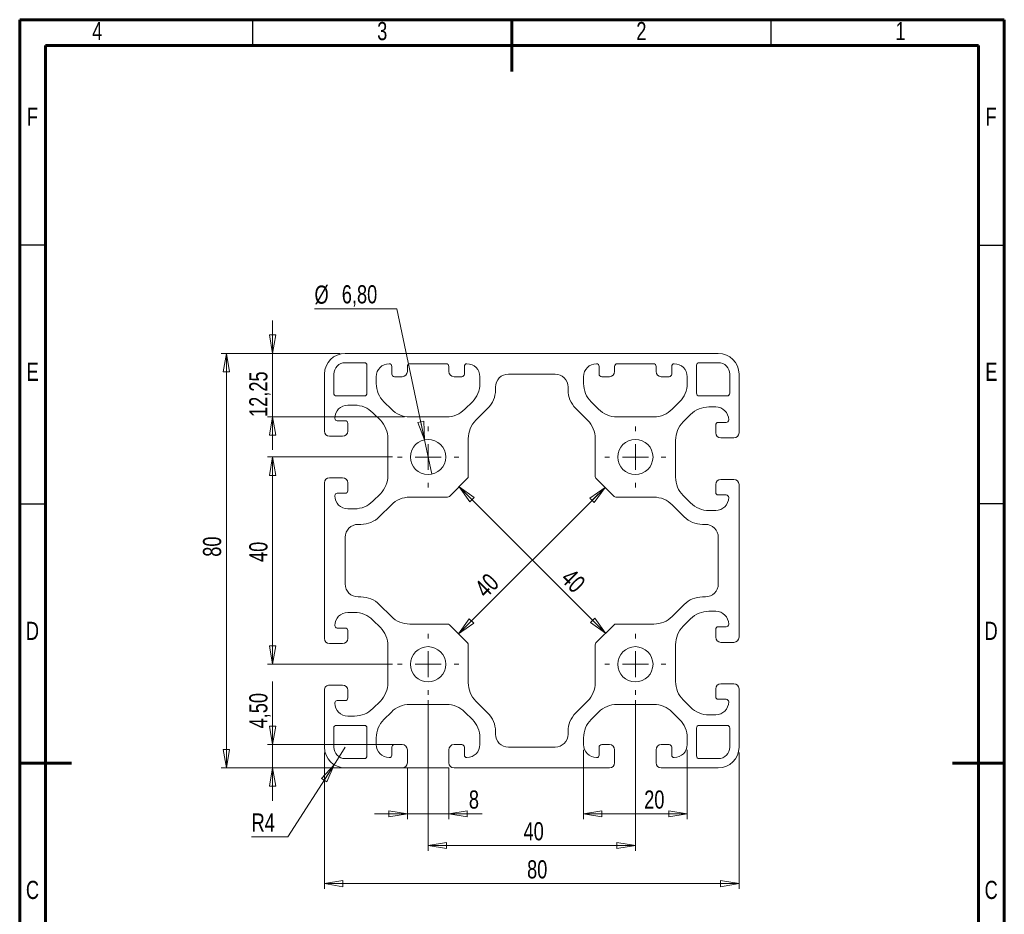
# Model space of a CAD drawing. Header units: millimetres. Extents: x 15 to 206, y 2 to 292.
# Tile 2 of 2: x 15 to 205, y 119 to 292. Entities that reach past the tile are written whole.
import ezdxf

# ---------------------------------------------------------------- set-up
doc = ezdxf.new("R2010")
doc.units = ezdxf.units.MM
doc.styles.add('SLDTEXTSTYLE0', font='TXT', dxfattribs={"width": 0.75})
doc.dimstyles.new('SLDDIMSTYLE0', dxfattribs={"dimtxt": 3.5, "dimasz": 3.556, "dimexe": 0, "dimexo": 0.0625, "dimgap": 0.875, "dimtad": 1, "dimrnd": 1e-09, "dimzin": 12, "dimdsep": 46, "dimtxsty": 'SLDTEXTSTYLE0', "dimblk1": 'CLOSED', "dimblk2": 'CLOSED', "dimsah": 1, "dimcen": 0.09, "dimadec": 0, "dimazin": 3, "dimtfac": 1, "dimtofl": 0, "dimtmove": 0, "dimatfit": 3, "dimldrblk": 'CLOSED', "dimfxl": 1, "dimfrac": 2, "dimtolj": 1, "dimtzin": 12, "dimarcsym": 0})
doc.dimstyles.new('SLDDIMSTYLE1', dxfattribs={"dimtxt": 3.5, "dimasz": 3.556, "dimexe": 0, "dimexo": 0.0625, "dimgap": 0.875, "dimtad": 1, "dimrnd": 1e-09, "dimzin": 12, "dimdsep": 46, "dimtxsty": 'SLDTEXTSTYLE0', "dimblk1": 'CLOSED', "dimblk2": 'CLOSED', "dimsah": 1, "dimcen": 0.09, "dimadec": 0, "dimazin": 3, "dimtfac": 1, "dimtmove": 0, "dimatfit": 0, "dimldrblk": 'CLOSED', "dimfxl": 1, "dimfrac": 2, "dimtolj": 1, "dimtzin": 12, "dimarcsym": 0})
doc.dimstyles.new('SLDDIMSTYLE2', dxfattribs={"dimtxt": 3.5, "dimasz": 3.556, "dimexe": 0, "dimexo": 0.0625, "dimgap": 0.875, "dimtad": 0, "dimtih": 1, "dimtoh": 1, "dimrnd": 1e-09, "dimzin": 12, "dimdsep": 46, "dimtxsty": 'SLDTEXTSTYLE0', "dimblk1": 'NONE', "dimblk2": 'CLOSED', "dimsah": 1, "dimcen": 0, "dimadec": 0, "dimazin": 3, "dimtfac": 1, "dimtmove": 0, "dimatfit": 3, "dimldrblk": 'NONE', "dimfxl": 1, "dimfrac": 2, "dimtolj": 1, "dimtzin": 12, "dimarcsym": 0})
doc.dimstyles.new('SLDDIMSTYLE3', dxfattribs={"dimtxt": 3.5, "dimasz": 3.556, "dimexe": 0, "dimexo": 0.0625, "dimgap": 0.875, "dimtad": 0, "dimtih": 1, "dimtoh": 1, "dimrnd": 1e-09, "dimzin": 12, "dimdsep": 46, "dimtxsty": 'SLDTEXTSTYLE0', "dimblk1": 'CLOSED', "dimblk2": 'CLOSED', "dimsah": 1, "dimcen": 0, "dimadec": 0, "dimazin": 3, "dimtfac": 1, "dimtofl": 0, "dimtmove": 0, "dimatfit": 3, "dimldrblk": 'CLOSED', "dimfxl": 1, "dimfrac": 2, "dimtolj": 1, "dimtzin": 12, "dimarcsym": 0})

# ---------------------------------------------------------------- blocks, each defined once
blk = doc.blocks.new('_CLOSED')
at = {"color": 0, "linetype": 'ByBlock', "lineweight": -2}
for p, q in [((-1, 0.166667), (0, 0)), ((-1, 0.166667), (-1, -0.166667)), ((0, 0), (-1, -0.166667)), ((0, 0), (-1, 0))]:
    blk.add_line(p, q, dxfattribs=at)
blk = doc.blocks.new('_D')
at = {"color": 7, "linetype": 'Continuous', "lineweight": 0}
for p, q in [((76.81, 227.6), (53.88, 227.6)), ((54.88, 227.6), (54.88, 147.6)), ((97.81, 147.6), (53.88, 147.6))]:
    blk.add_line(p, q, dxfattribs=at)
at = {"color": 7, "linetype": 'Continuous', "lineweight": 0, "xscale": 3.556, "yscale": 3.556}
for p, rotation in [((54.88, 227.6, -500), 90), ((54.88, 147.6, -500), 270)]:
    blk.add_blockref('_CLOSED', p, dxfattribs=dict(at, rotation=rotation))
at = {"color": 7, "linetype": 'Continuous', "lineweight": 0, "insert": (50.37, 188.35), "char_height": 3.5, "attachment_point": 1, "rotation": 90, "style": 'SLDTEXTSTYLE0'}
blk.add_mtext('80', dxfattribs=at)
blk = doc.blocks.new('_D_1')
at = {"color": 7, "linetype": 'Continuous', "lineweight": 0}
for p, q in [((73.81, 150.6), (73.81, 124.26)), ((153.81, 150.6), (153.81, 124.26)), ((73.81, 125.26), (153.81, 125.26))]:
    blk.add_line(p, q, dxfattribs=at)
at = {"color": 7, "linetype": 'Continuous', "lineweight": 0, "xscale": 3.556, "yscale": 3.556, "rotation": 180}
blk.add_blockref('_CLOSED', (73.81, 125.26, -500), dxfattribs=at)
at = {"color": 7, "linetype": 'Continuous', "lineweight": 0, "xscale": 3.556, "yscale": 3.556}
blk.add_blockref('_CLOSED', (153.81, 125.26, -500), dxfattribs=at)
at = {"color": 7, "linetype": 'Continuous', "lineweight": 0, "insert": (112.91, 129.77), "char_height": 3.5, "attachment_point": 1, "style": 'SLDTEXTSTYLE0'}
blk.add_mtext('80', dxfattribs=at)
blk = doc.blocks.new('_D_2')
at = {"color": 7, "linetype": 'Continuous', "lineweight": 0}
blk.add_line((99.79, 201.86), (128.07, 173.57), dxfattribs=at)
at = {"color": 7, "linetype": 'Continuous', "lineweight": 0, "xscale": 3.556, "yscale": 3.556}
for p, rotation in [((99.79, 201.86, -500), 135), ((128.07, 173.57, -500), 315)]:
    blk.add_blockref('_CLOSED', p, dxfattribs=dict(at, rotation=rotation))
at = {"color": 7, "linetype": 'Continuous', "lineweight": 0, "insert": (121.68, 186.34), "char_height": 3.5, "attachment_point": 1, "rotation": 315, "style": 'SLDTEXTSTYLE0'}
blk.add_mtext('40', dxfattribs=at)
blk = doc.blocks.new('_D_3')
at = {"color": 7, "linetype": 'Continuous', "lineweight": 0}
blk.add_line((127.95, 201.74), (99.67, 173.46), dxfattribs=at)
at = {"color": 7, "linetype": 'Continuous', "lineweight": 0, "xscale": 3.556, "yscale": 3.556}
for p, rotation in [((127.95, 201.74, -500), 45), ((99.67, 173.46, -500), 225)]:
    blk.add_blockref('_CLOSED', p, dxfattribs=dict(at, rotation=rotation))
at = {"color": 7, "linetype": 'Continuous', "lineweight": 0, "insert": (102.51, 182.68), "char_height": 3.5, "attachment_point": 1, "rotation": 45, "style": 'SLDTEXTSTYLE0'}
blk.add_mtext('40', dxfattribs=at)
blk = doc.blocks.new('_D_4')
at = {"color": 7, "linetype": 'Continuous', "lineweight": 0}
for p, q in [((63.81, 152.1), (63.81, 164.27)), ((87.81, 152.1), (62.81, 152.1)), ((63.81, 152.1), (63.81, 147.6)), ((76.81, 147.6), (62.81, 147.6)), ((63.81, 147.6), (63.81, 141.25))]:
    blk.add_line(p, q, dxfattribs=at)
at = {"color": 7, "linetype": 'Continuous', "lineweight": 0, "xscale": 3.556, "yscale": 3.556}
for p, rotation in [((63.81, 152.1, -500), 270), ((63.81, 147.6, -500), 90)]:
    blk.add_blockref('_CLOSED', p, dxfattribs=dict(at, rotation=rotation))
at = {"color": 7, "linetype": 'Continuous', "lineweight": 0, "insert": (59.3, 155.22), "char_height": 3.5, "attachment_point": 1, "rotation": 90, "style": 'SLDTEXTSTYLE0'}
blk.add_mtext('4,50', dxfattribs=at)
blk = doc.blocks.new('_D_5')
at = {"color": 7, "linetype": 'Continuous', "lineweight": 0}
for p, q in [((63.81, 227.6), (63.81, 233.95)), ((76.81, 227.6), (62.81, 227.6)), ((63.81, 215.35), (63.81, 227.6)), ((89.25, 215.35), (62.81, 215.35)), ((63.81, 215.35), (63.81, 209))]:
    blk.add_line(p, q, dxfattribs=at)
at = {"color": 7, "linetype": 'Continuous', "lineweight": 0, "xscale": 3.556, "yscale": 3.556}
for p, rotation in [((63.81, 227.6, -500), 270), ((63.81, 215.35, -500), 90)]:
    blk.add_blockref('_CLOSED', p, dxfattribs=dict(at, rotation=rotation))
at = {"color": 7, "linetype": 'Continuous', "lineweight": 0, "insert": (59.3, 215.33), "char_height": 3.5, "attachment_point": 1, "rotation": 90, "style": 'SLDTEXTSTYLE0'}
blk.add_mtext('12,25', dxfattribs=at)
blk = doc.blocks.new('_D_6')
at = {"color": 7, "linetype": 'Continuous', "lineweight": 0}
for p, q in [((86.91, 207.6), (62.81, 207.6)), ((63.81, 207.6), (63.81, 167.6)), ((86.91, 167.6), (62.81, 167.6))]:
    blk.add_line(p, q, dxfattribs=at)
at = {"color": 7, "linetype": 'Continuous', "lineweight": 0, "xscale": 3.556, "yscale": 3.556}
for p, rotation in [((63.81, 207.6, -500), 90), ((63.81, 167.6, -500), 270)]:
    blk.add_blockref('_CLOSED', p, dxfattribs=dict(at, rotation=rotation))
at = {"color": 7, "linetype": 'Continuous', "lineweight": 0, "insert": (59.3, 187.34), "char_height": 3.5, "attachment_point": 1, "rotation": 90, "style": 'SLDTEXTSTYLE0'}
blk.add_mtext('40', dxfattribs=at)
blk = doc.blocks.new('_D_7')
at = {"color": 7, "linetype": 'Continuous', "lineweight": 0}
for p, q in [((87.8, 236.18), (71.89, 236.18)), ((93.11, 210.92), (87.8, 236.18)), ((94.51, 204.27), (93.11, 210.92))]:
    blk.add_line(p, q, dxfattribs=at)
at = {"color": 7, "linetype": 'Continuous', "lineweight": 0, "xscale": 3.556, "yscale": 3.556, "rotation": 281.8684043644}
blk.add_blockref('_CLOSED', (93.11, 210.92, -500), dxfattribs=at)
at = {"color": 7, "linetype": 'Continuous', "lineweight": 0, "char_height": 3.5, "attachment_point": 1, "style": 'SLDTEXTSTYLE0'}
for s, insert in [('%%c', (71.89, 240.69)), ('6,80', (77.16, 240.75))]:
    blk.add_mtext(s, dxfattribs=dict(at, insert=insert))
blk = doc.blocks.new('_NONE')
blk = doc.blocks.new('_D_8')
at = {"color": 7, "linetype": 'Continuous', "lineweight": 0}
for p, q in [((77.81, 151.6), (75.66, 148.22)), ((75.66, 148.22), (66.76, 134.29)), ((66.76, 134.29), (59.75, 134.29))]:
    blk.add_line(p, q, dxfattribs=at)
at = {"color": 7, "linetype": 'Continuous', "lineweight": 0, "xscale": 3.556, "yscale": 3.556, "rotation": 57.4413061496}
blk.add_blockref('_CLOSED', (75.66, 148.22, -500), dxfattribs=at)
at = {"color": 7, "linetype": 'Continuous', "lineweight": 0, "insert": (59.75, 138.8), "char_height": 3.5, "attachment_point": 1, "style": 'SLDTEXTSTYLE0'}
blk.add_mtext('R4', dxfattribs=at)
blk = doc.blocks.new('_D_9')
at = {"color": 7, "linetype": 'Continuous', "lineweight": 0}
for p, q in [((93.81, 160.7), (93.81, 131.61)), ((133.81, 160.7), (133.81, 131.61)), ((93.81, 132.61), (133.81, 132.61))]:
    blk.add_line(p, q, dxfattribs=at)
at = {"color": 7, "linetype": 'Continuous', "lineweight": 0, "xscale": 3.556, "yscale": 3.556, "rotation": 180}
blk.add_blockref('_CLOSED', (93.81, 132.61, -500), dxfattribs=at)
at = {"color": 7, "linetype": 'Continuous', "lineweight": 0, "xscale": 3.556, "yscale": 3.556}
blk.add_blockref('_CLOSED', (133.81, 132.61, -500), dxfattribs=at)
at = {"color": 7, "linetype": 'Continuous', "lineweight": 0, "insert": (112.23, 137.12), "char_height": 3.5, "attachment_point": 1, "style": 'SLDTEXTSTYLE0'}
blk.add_mtext('40', dxfattribs=at)
blk = doc.blocks.new('_D_10')
at = {"color": 7, "linetype": 'Continuous', "lineweight": 0}
for p, q in [((123.81, 151.1), (123.81, 137.72)), ((143.81, 151.1), (143.81, 137.72)), ((123.81, 138.72), (143.81, 138.72))]:
    blk.add_line(p, q, dxfattribs=at)
at = {"color": 7, "linetype": 'Continuous', "lineweight": 0, "xscale": 3.556, "yscale": 3.556, "rotation": 180}
blk.add_blockref('_CLOSED', (123.81, 138.72, -500), dxfattribs=at)
at = {"color": 7, "linetype": 'Continuous', "lineweight": 0, "xscale": 3.556, "yscale": 3.556}
blk.add_blockref('_CLOSED', (143.81, 138.72, -500), dxfattribs=at)
at = {"color": 7, "linetype": 'Continuous', "lineweight": 0, "insert": (135.51, 143.24), "char_height": 3.5, "attachment_point": 1, "style": 'SLDTEXTSTYLE0'}
blk.add_mtext('20', dxfattribs=at)
blk = doc.blocks.new('_D_11')
at = {"color": 7, "linetype": 'Continuous', "lineweight": 0}
for p, q in [((89.81, 147.6), (89.81, 137.72)), ((97.81, 147.6), (97.81, 137.72)), ((89.81, 138.72), (83.46, 138.72)), ((89.81, 138.72), (97.81, 138.72)), ((97.81, 138.72), (104.27, 138.72))]:
    blk.add_line(p, q, dxfattribs=at)
at = {"color": 7, "linetype": 'Continuous', "lineweight": 0, "xscale": 3.556, "yscale": 3.556}
blk.add_blockref('_CLOSED', (89.81, 138.72, -500), dxfattribs=at)
at = {"color": 7, "linetype": 'Continuous', "lineweight": 0, "xscale": 3.556, "yscale": 3.556, "rotation": 180}
blk.add_blockref('_CLOSED', (97.81, 138.72, -500), dxfattribs=at)
at = {"color": 7, "linetype": 'Continuous', "lineweight": 0, "insert": (101.68, 143.24), "char_height": 3.5, "attachment_point": 1, "style": 'SLDTEXTSTYLE0'}
blk.add_mtext('8', dxfattribs=at)
blk = doc.blocks.new('SW_CENTERMARKSYMBOL_0')
at = {"color": 0, "linetype": 'Continuous', "lineweight": 0}
for p, q in [((0, 5), (0, 5.9)), ((0, 0), (0, 2.5)), ((-5, 0), (-5.9, 0)), ((0, 0), (-2.5, 0)), ((0, 0), (0, -2.5)), ((0, 0), (2.5, 0)), ((5, 0), (5.9, 0)), ((0, -5), (0, -5.9))]:
    blk.add_line(p, q, dxfattribs=at)
blk = doc.blocks.new('SW_CENTERMARKSYMBOL_1')
at = {"color": 0, "linetype": 'Continuous', "lineweight": 0}
for p, q in [((0, 5), (0, 5.9)), ((0, 0), (0, 2.5)), ((-5, 0), (-5.9, 0)), ((0, 0), (-2.5, 0)), ((0, 0), (0, -2.5)), ((0, 0), (2.5, 0)), ((5, 0), (5.9, 0)), ((0, -5), (0, -5.9))]:
    blk.add_line(p, q, dxfattribs=at)
blk = doc.blocks.new('SW_CENTERMARKSYMBOL_2')
at = {"color": 0, "linetype": 'Continuous', "lineweight": 0}
for p, q in [((0, 5), (0, 5.9)), ((0, 0), (0, 2.5)), ((-5, 0), (-5.9, 0)), ((0, 0), (-2.5, 0)), ((0, 0), (0, -2.5)), ((0, 0), (2.5, 0)), ((5, 0), (5.9, 0)), ((0, -5), (0, -5.9))]:
    blk.add_line(p, q, dxfattribs=at)
blk = doc.blocks.new('SW_CENTERMARKSYMBOL_3')
at = {"color": 0, "linetype": 'Continuous', "lineweight": 0}
for p, q in [((0, 5), (0, 5.9)), ((0, 0), (0, 2.5)), ((-5, 0), (-5.9, 0)), ((0, 0), (-2.5, 0)), ((0, 0), (0, -2.5)), ((0, 0), (2.5, 0)), ((5, 0), (5.9, 0)), ((0, -5), (0, -5.9))]:
    blk.add_line(p, q, dxfattribs=at)

msp = doc.modelspace()

# ---------------------------------------------------------------- linework, layer by layer
at = {"color": 7, "linetype": 'Continuous', "lineweight": 60}
for p, q in [((205, 292), (15, 292)), ((15, 292), (15, 5)), ((110, 282), (110, 292)), ((205, 5), (205, 292)), ((20, 287), (200, 287)), ((20, 10), (20, 287)), ((200, 287), (200, 10)), ((15, 148.5), (25, 148.5)), ((195, 148.5), (205, 148.5))]:
    msp.add_line(p, q, dxfattribs=at)
at = {"color": 7, "linetype": 'Continuous', "lineweight": 30}
for p, q in [((60, 287), (60, 292)), ((160, 287), (160, 292)), ((20, 248.5), (15, 248.5)), ((200, 248.5), (205, 248.5)), ((20, 198.5), (15, 198.5)), ((200, 198.651), (205, 198.651))]:
    msp.add_line(p, q, dxfattribs=at)
at = {"color": 7, "linetype": 'Continuous', "lineweight": 15}
for p, q in [((149.811, 227.596), (77.811, 227.596)), ((81.511, 225.796), (77.811, 225.796)), ((82.011, 219.896), (82.011, 225.296)), ((86.811, 223.596), (86.811, 225.096)), ((89.811, 225.096), (89.811, 224.096)), ((97.311, 225.596), (90.311, 225.596)), ((97.811, 224.096), (97.811, 225.096)), ((100.811, 225.096), (100.811, 223.596)), ((126.811, 223.596), (126.811, 225.096)), ((129.811, 225.096), (129.811, 224.096)), ((137.311, 225.596), (130.311, 225.596)), ((137.811, 224.096), (137.811, 225.096)), ((140.811, 225.096), (140.811, 223.596)), ((145.611, 225.296), (145.611, 219.896)), ((149.811, 225.796), (146.111, 225.796)), ((73.811, 223.596), (73.811, 212.596)), ((75.611, 223.596), (75.611, 219.896)), ((83.811, 223.096), (83.811, 221.788)), ((88.811, 223.096), (87.311, 223.096)), ((100.311, 223.096), (98.811, 223.096)), ((103.811, 221.788), (103.811, 223.096)), ((118.311, 223.596), (109.311, 223.596)), ((123.811, 223.096), (123.811, 221.788)), ((128.811, 223.096), (127.311, 223.096)), ((140.311, 223.096), (138.811, 223.096)), ((143.811, 221.788), (143.811, 223.096)), ((152.011, 219.896), (152.011, 223.596)), ((153.811, 212.269), (153.811, 223.596)), ((106.811, 221.096), (106.811, 220.545)), ((120.811, 220.545), (120.811, 221.096)), ((76.111, 219.396), (81.511, 219.396)), ((146.111, 219.396), (151.511, 219.396)), ((78.311, 217.596), (79.619, 217.596)), ((85.275, 218.252), (86.718, 216.81)), ((100.904, 216.81), (102.346, 218.252)), ((105.346, 217.01), (103.025, 214.689)), ((124.596, 214.689), (122.275, 217.01)), ((125.275, 218.252), (126.718, 216.81)), ((140.904, 216.81), (142.346, 218.252)), ((148.003, 217.269), (149.311, 217.269)), ((75.811, 215.046), (75.811, 215.096)), ((83.154, 216.131), (84.596, 214.689)), ((90.253, 215.346), (97.369, 215.346)), ((130.253, 215.346), (137.369, 215.346)), ((143.025, 214.362), (144.468, 215.805)), ((77.811, 214.596), (76.261, 214.596)), ((78.311, 212.596), (78.311, 214.096)), ((149.311, 213.769), (149.311, 212.269)), ((151.311, 214.269), (149.811, 214.269)), ((74.811, 211.596), (77.311, 211.596)), ((86.061, 211.153), (86.061, 204.038)), ((101.561, 211.153), (101.561, 203.837)), ((126.061, 203.837), (126.061, 211.153)), ((150.311, 211.269), (152.811, 211.269)), ((141.561, 203.712), (141.561, 210.827)), ((77.311, 203.596), (74.811, 203.596)), ((101.415, 203.483), (97.923, 199.992)), ((129.699, 199.992), (126.207, 203.483)), ((73.811, 202.596), (73.811, 172.596)), ((78.311, 201.096), (78.311, 202.596)), ((149.311, 202.269), (149.311, 200.769)), ((152.811, 203.269), (150.311, 203.269)), ((153.811, 172.83), (153.811, 202.269)), ((75.811, 200.096), (75.811, 200.146)), ((76.261, 200.596), (77.811, 200.596)), ((84.596, 200.502), (83.154, 199.06)), ((97.57, 199.846), (90.253, 199.846)), ((137.369, 199.846), (130.052, 199.846)), ((144.468, 198.734), (143.025, 200.176)), ((149.811, 200.269), (151.311, 200.269)), ((86.718, 198.381), (84.397, 196.06)), ((143.225, 196.06), (140.904, 198.381)), ((79.619, 197.596), (78.311, 197.596)), ((149.311, 197.269), (148.003, 197.269)), ((80.861, 194.596), (80.311, 194.596)), ((147.311, 194.596), (146.761, 194.596)), ((77.811, 192.096), (77.811, 183.096)), ((149.811, 183.096), (149.811, 192.096)), ((80.311, 180.596), (80.861, 180.596)), ((146.761, 180.596), (147.311, 180.596)), ((84.397, 179.131), (86.718, 176.81)), ((140.904, 176.81), (143.225, 179.131)), ((78.311, 177.596), (79.619, 177.596)), ((148.003, 177.83), (149.311, 177.83)), ((75.811, 175.046), (75.811, 175.096)), ((83.154, 176.131), (84.596, 174.689)), ((90.253, 175.346), (97.57, 175.346)), ((97.923, 175.199), (101.415, 171.708)), ((126.207, 171.708), (129.699, 175.199)), ((130.052, 175.346), (137.369, 175.346)), ((143.025, 174.923), (144.468, 176.366)), ((151.311, 174.83), (149.811, 174.83)), ((77.811, 174.596), (76.261, 174.596)), ((78.311, 172.596), (78.311, 174.096)), ((149.311, 174.33), (149.311, 172.83)), ((74.811, 171.596), (77.311, 171.596)), ((86.061, 171.153), (86.061, 164.038)), ((101.561, 171.354), (101.561, 164.038)), ((126.061, 164.038), (126.061, 171.354)), ((141.561, 164.273), (141.561, 171.388)), ((150.311, 171.83), (152.811, 171.83)), ((77.311, 163.596), (74.811, 163.596)), ((152.811, 163.83), (150.311, 163.83)), ((73.811, 162.596), (73.811, 151.596)), ((78.311, 161.096), (78.311, 162.596)), ((149.311, 162.83), (149.311, 161.33)), ((153.811, 151.596), (153.811, 162.83)), ((75.811, 160.096), (75.811, 160.146)), ((76.261, 160.596), (77.811, 160.596)), ((84.596, 160.502), (83.154, 159.06)), ((90.253, 159.846), (97.369, 159.846)), ((103.025, 160.502), (105.346, 158.181)), ((122.275, 158.181), (124.596, 160.502)), ((130.253, 159.846), (137.369, 159.846)), ((144.468, 159.295), (143.025, 160.737)), ((149.811, 160.83), (151.311, 160.83)), ((85.275, 156.939), (86.718, 158.381)), ((100.904, 158.381), (102.346, 156.939)), ((125.275, 156.939), (126.718, 158.381)), ((140.904, 158.381), (142.346, 156.939)), ((149.311, 157.83), (148.003, 157.83)), ((79.619, 157.596), (78.311, 157.596)), ((75.611, 155.296), (75.611, 151.596)), ((81.511, 155.796), (76.111, 155.796)), ((82.011, 149.896), (82.011, 155.296)), ((106.811, 154.646), (106.811, 154.096)), ((120.811, 154.096), (120.811, 154.646)), ((145.611, 155.296), (145.611, 149.896)), ((151.511, 155.796), (146.111, 155.796)), ((152.011, 151.596), (152.011, 155.296)), ((83.811, 152.096), (83.811, 153.403)), ((88.811, 152.096), (87.311, 152.096)), ((100.311, 152.096), (98.811, 152.096)), ((103.811, 153.403), (103.811, 152.096)), ((123.811, 152.096), (123.811, 153.403)), ((128.811, 152.096), (127.311, 152.096)), ((140.311, 152.096), (138.811, 152.096)), ((143.811, 153.403), (143.811, 152.096)), ((86.811, 151.596), (86.811, 150.046)), ((89.811, 148.596), (89.811, 151.096)), ((97.811, 151.096), (97.811, 148.596)), ((100.811, 150.046), (100.811, 151.596)), ((109.311, 151.596), (118.311, 151.596)), ((126.811, 151.596), (126.811, 150.046)), ((129.811, 148.596), (129.811, 151.096)), ((137.811, 151.096), (137.811, 148.596)), ((140.811, 150.046), (140.811, 151.596)), ((77.811, 149.396), (81.511, 149.396)), ((86.361, 149.596), (86.311, 149.596)), ((101.311, 149.596), (101.261, 149.596)), ((126.361, 149.596), (126.311, 149.596)), ((141.311, 149.596), (141.261, 149.596)), ((146.111, 149.396), (149.811, 149.396)), ((77.811, 147.596), (88.811, 147.596)), ((98.811, 147.596), (128.811, 147.596)), ((138.811, 147.596), (149.811, 147.596))]:
    msp.add_line(p, q, dxfattribs=at)
for centre in [(93.811, 207.596), (133.811, 207.596), (93.811, 167.596), (133.811, 167.596)]:
    msp.add_circle(centre, 3.4, dxfattribs=at)
for centre, radius, start, end in [((77.811, 223.596), 4, 90.00004, 180), ((149.811, 223.596), 4, 0, 90), ((77.811, 223.596), 2.2, 90.00008, 180), ((81.511, 225.296), 0.5, 0, 90), ((86.311, 223.096), 2.5, 90, 180), ((86.311, 225.096), 0.5, 0, 90), ((90.311, 225.096), 0.5, 90, 180), ((97.311, 225.096), 0.5, 0, 90), ((101.311, 225.096), 0.5, 90, 180), ((101.311, 223.096), 2.5, 0, 90), ((126.311, 223.096), 2.5, 90, 180), ((126.311, 225.096), 0.5, 0, 90), ((130.311, 225.096), 0.5, 90, 180), ((137.311, 225.096), 0.5, 0, 90), ((141.311, 225.096), 0.5, 90, 180), ((141.311, 223.096), 2.5, 0, 90), ((146.111, 225.296), 0.5, 90, 180), ((149.811, 223.596), 2.2, 0, 90), ((87.311, 223.596), 0.5, 180, 270), ((88.811, 224.096), 1, 270, 0), ((98.811, 224.096), 1, 180, 270), ((100.311, 223.596), 0.5, 270, 0), ((109.311, 221.096), 2.5, 90, 180), ((118.311, 221.096), 2.5, 0, 90), ((127.311, 223.596), 0.5, 180, 270), ((128.811, 224.096), 1, 270, 0), ((138.811, 224.096), 1, 180, 270), ((140.311, 223.596), 0.5, 270, 0), ((88.811, 221.788), 5, 179.99996, 224.99993), ((98.811, 221.788), 5, 315, 359.99999), ((101.811, 220.545), 5, 315, 0.00001), ((125.811, 220.545), 5, 179.99998, 224.99999), ((128.811, 221.788), 5, 180.00001, 225), ((138.811, 221.788), 5, 315, 359.99999), ((76.111, 219.896), 0.5, 180, 270), ((81.511, 219.896), 0.5, 270, 0), ((146.111, 219.896), 0.5, 180, 270), ((151.511, 219.896), 0.5, 270, 0), ((78.311, 215.096), 2.5, 90, 180), ((79.619, 212.596), 5, 45, 90.00004), ((90.253, 220.346), 5, 225, 270), ((97.369, 220.346), 5, 270, 315), ((130.253, 220.346), 5, 225, 270), ((137.369, 220.346), 5, 270, 315), ((148.003, 212.269), 5, 90.00001, 135), ((149.311, 214.769), 2.5, 0, 90), ((76.261, 215.046), 0.45, 180, 269.99962), ((151.311, 214.769), 0.5, 270, 0), ((77.811, 214.096), 0.5, 0, 90), ((81.061, 211.153), 5, 359.99995, 44.99993), ((106.561, 211.153), 5, 135.00001, 180.00001), ((121.061, 211.153), 5, 360, 45), ((146.561, 210.827), 5, 135, 180), ((149.811, 213.769), 0.5, 90, 180), ((74.811, 212.596), 1, 180, 270), ((77.311, 212.596), 1, 270, 0), ((150.311, 212.269), 1, 180, 270), ((152.811, 212.269), 1, 270, 0), ((74.811, 202.596), 1, 90, 180), ((77.311, 202.596), 1, 0, 90), ((81.061, 204.038), 5, 314.99994, 359.99996), ((101.061, 203.837), 0.5, 315.00011, 0.00012), ((126.561, 203.837), 0.5, 179.99988, 224.99989), ((146.561, 203.712), 5, 180, 225), ((150.311, 202.269), 1, 90, 180), ((152.811, 202.269), 1, 0, 90), ((76.261, 200.146), 0.45, 90.00038, 180.00013), ((78.311, 200.096), 2.5, 180, 270), ((77.811, 201.096), 0.5, 270, 0), ((90.253, 194.846), 5, 90, 135), ((97.57, 200.346), 0.5, 269.99988, 314.99989), ((130.052, 200.346), 0.5, 225.00011, 270.00012), ((137.369, 194.846), 5, 45.00001, 90.00001), ((149.811, 200.769), 0.5, 180, 270), ((149.311, 199.769), 2.5, 270, 0), ((151.311, 199.769), 0.5, 0, 90), ((79.619, 202.596), 5, 269.99996, 315), ((148.003, 202.269), 5, 225, 269.99999), ((80.861, 199.596), 5, 270.00002, 314.99998), ((146.761, 199.596), 5, 225, 270.00001), ((80.311, 192.096), 2.5, 90, 180), ((147.308, 192.093), 2.503, 0.06261, 89.93739), ((80.311, 183.096), 2.5, 180.00004, 270.00002), ((147.311, 183.096), 2.5, 270, 0), ((80.861, 175.596), 5, 45, 89.99996), ((146.761, 175.596), 5, 89.99998, 134.99999), ((78.311, 175.096), 2.5, 90, 180), ((79.619, 172.596), 5, 45, 90.00004), ((90.253, 180.346), 5, 225, 269.99999), ((137.369, 180.346), 5, 270, 315), ((148.003, 172.83), 5, 90.00001, 135), ((149.311, 175.33), 2.5, 0, 90), ((76.261, 175.046), 0.45, 179.99987, 269.99962), ((97.57, 174.846), 0.5, 45.00011, 90.00012), ((130.052, 174.846), 0.5, 89.99988, 134.99989), ((146.561, 171.388), 5, 135, 180), ((149.811, 174.33), 0.5, 90, 180), ((151.311, 175.33), 0.5, 270, 0), ((77.811, 174.096), 0.5, 0, 90), ((81.061, 171.153), 5, 359.99995, 44.99993), ((74.811, 172.596), 1, 180, 270), ((77.311, 172.596), 1, 270, 0), ((101.061, 171.354), 0.5, 359.99988, 44.99989), ((126.561, 171.354), 0.5, 135.00011, 180.00012), ((150.311, 172.83), 1, 180, 270), ((152.811, 172.83), 1, 270, 0), ((74.811, 162.596), 1, 89.99983, 179.99983), ((77.311, 162.596), 1, 0, 90), ((81.061, 164.038), 5, 314.99994, 359.99996), ((106.561, 164.038), 5, 180, 225), ((121.061, 164.038), 5, 315, 359.99999), ((146.561, 164.273), 5, 180, 225), ((150.311, 162.83), 1, 90, 180), ((152.811, 162.83), 1, 0, 90), ((76.261, 160.146), 0.45, 90.00038, 179.99962), ((78.311, 160.096), 2.5, 180, 270), ((77.811, 161.096), 0.5, 270, 0), ((90.253, 154.846), 5, 89.99995, 134.99993), ((97.369, 154.846), 5, 44.99994, 89.99996), ((130.253, 154.846), 5, 89.99995, 134.99993), ((137.369, 154.846), 5, 44.99994, 89.99996), ((149.811, 161.33), 0.5, 180, 270), ((149.311, 160.33), 2.5, 270, 0), ((151.311, 160.33), 0.5, 0, 90), ((79.619, 162.596), 5, 269.99992, 314.99993), ((101.811, 154.646), 5, 0.00002, 44.99998), ((125.811, 154.646), 5, 135, 179.99996), ((148.003, 162.83), 5, 225.00007, 270.00004), ((88.811, 153.403), 5, 135.00007, 180.00008), ((98.811, 153.403), 5, 359.99996, 45), ((128.811, 153.403), 5, 135, 180.00004), ((138.811, 153.403), 5, 359.99996, 45), ((76.111, 155.296), 0.5, 90, 180), ((81.511, 155.296), 0.5, 0, 90), ((109.311, 154.096), 2.5, 180, 270), ((118.311, 154.096), 2.5, 270, 0), ((146.111, 155.296), 0.5, 90, 180), ((151.511, 155.296), 0.5, 0, 90), ((86.311, 152.096), 2.5, 180, 270), ((87.311, 151.596), 0.5, 90, 180), ((88.811, 151.096), 1, 0, 90), ((98.811, 151.096), 1, 90, 180), ((100.311, 151.596), 0.5, 0, 90), ((101.311, 152.096), 2.5, 270, 0), ((126.311, 152.096), 2.5, 180, 270), ((127.311, 151.596), 0.5, 90, 180), ((128.811, 151.096), 1, 0, 90), ((138.811, 151.096), 1, 90, 180), ((140.311, 151.596), 0.5, 0, 90), ((141.311, 152.096), 2.5, 270, 0), ((77.811, 151.596), 4, 180.00004, 269.99996), ((77.811, 151.596), 2.2, 180.00008, 269.99992), ((149.811, 151.596), 2.2, 270, 359.99992), ((149.811, 151.596), 4, 270, 359.99996), ((81.511, 149.896), 0.5, 270, 0), ((86.361, 150.046), 0.45, 270.00038, 359.99962), ((88.811, 148.596), 1, 270, 0), ((98.811, 148.596), 1, 180, 270), ((101.261, 150.046), 0.45, 180.00038, 270.00013), ((126.361, 150.046), 0.45, 269.99987, 359.99962), ((128.811, 148.596), 1, 270, 0), ((138.811, 148.596), 1, 180, 270), ((141.261, 150.046), 0.45, 180.00038, 270), ((146.111, 149.896), 0.5, 180, 270)]:
    msp.add_arc(centre, radius, start, end, dxfattribs=at)

# ---------------------------------------------------------------- block references
at = {"color": 7, "linetype": 'Continuous', "lineweight": 0}
for name, p in [('SW_CENTERMARKSYMBOL_0', (93.811, 207.596)), ('SW_CENTERMARKSYMBOL_1', (133.811, 207.596)), ('SW_CENTERMARKSYMBOL_3', (93.811, 167.596)), ('SW_CENTERMARKSYMBOL_2', (133.811, 167.596))]:
    msp.add_blockref(name, p, dxfattribs=at)

# ---------------------------------------------------------------- texts
at = {"color": 7, "linetype": 'Continuous', "lineweight": 0, "char_height": 3.5, "attachment_point": 2, "style": 'SLDTEXTSTYLE0'}
for s, insert in [('4', (29.965, 291.549)), ('3', (84.965, 291.549)), ('2', (134.965, 291.549)), ('1', (184.965, 291.549)), ('F', (17.464, 275.049)), ('F', (202.464, 275.049)), ('E', (17.506, 225.799)), ('E', (202.506, 225.799)), ('D', (17.46, 175.799)), ('D', (202.46, 175.799)), ('C', (17.464, 125.799)), ('C', (202.464, 125.799))]:
    msp.add_mtext(s, dxfattribs=dict(at, insert=insert))

# ---------------------------------------------------------------- dimensions: what is measured, and where the dimension line sits
at = {"color": 7, "linetype": 'Continuous', "lineweight": 0}
dim = msp.add_diameter_dim_2p(p1=(94.51, 204.268), p2=(93.112, 210.923), dimstyle='SLDDIMSTYLE2', dxfattribs=at)
dim.commit()
dim.dimension.update_dxf_attribs({"geometry": '_D_7', "text_midpoint": (79.051, 238.987), "dimtype": 163})
for base, p1, p2, angle, dimstyle, picture, middle in [((63.811, 227.596), (90.253, 215.346), (77.811, 227.596), 90, 'SLDDIMSTYLE1', '_D_5', (63.811, 221.147)), ((54.881, 147.596), (77.811, 227.596), (98.811, 147.596), 90, 'SLDDIMSTYLE0', '_D', (54.881, 190.937)), ((63.811, 167.596), (87.911, 207.596), (87.911, 167.596), 90, 'SLDDIMSTYLE0', '_D_6', (63.811, 189.927)), ((99.665, 173.457), (126.207, 203.483), (97.923, 175.199), 45, 'SLDDIMSTYLE0', '_D_3', (107.53, 181.322)), ((128.071, 173.572), (101.415, 203.483), (129.699, 175.199), 315, 'SLDDIMSTYLE0', '_D_2', (120.321, 181.322)), ((63.811, 147.596), (88.811, 152.096), (77.811, 147.596), 90, 'SLDDIMSTYLE1', '_D_4', (63.811, 159.744))]:
    dim = msp.add_linear_dim(base=base, p1=p1, p2=p2, angle=angle, dimstyle=dimstyle, dxfattribs=at)
    dim.commit()
    dim.dimension.update_dxf_attribs({"geometry": picture, "text_midpoint": middle, "dimtype": 160})
for base, p1, p2, dimstyle, picture, middle in [((133.811, 132.606), (93.811, 161.696), (133.811, 161.696), 'SLDDIMSTYLE0', '_D_9', (114.821, 132.606)), ((143.811, 138.724), (123.811, 152.096), (143.811, 152.096), 'SLDDIMSTYLE0', '_D_10', (138.095, 138.724)), ((153.811, 125.259), (73.811, 151.596), (153.811, 151.596), 'SLDDIMSTYLE0', '_D_1', (115.495, 125.259)), ((97.811, 138.724), (89.811, 148.596), (97.811, 148.596), 'SLDDIMSTYLE1', '_D_11', (102.978, 138.724))]:
    dim = msp.add_linear_dim(base=base, p1=p1, p2=p2, dimstyle=dimstyle, dxfattribs=at)
    dim.commit()
    dim.dimension.update_dxf_attribs({"geometry": picture, "text_midpoint": middle, "dimtype": 160})
dim = msp.add_radius_dim(center=(77.811, 151.596), mpoint=(75.658, 148.224), dimstyle='SLDDIMSTYLE3', dxfattribs=at)
dim.commit()
dim.dimension.update_dxf_attribs({"geometry": '_D_8', "text_midpoint": (62.464, 137.068), "dimtype": 164})

doc.saveas('drawing.dxf')
